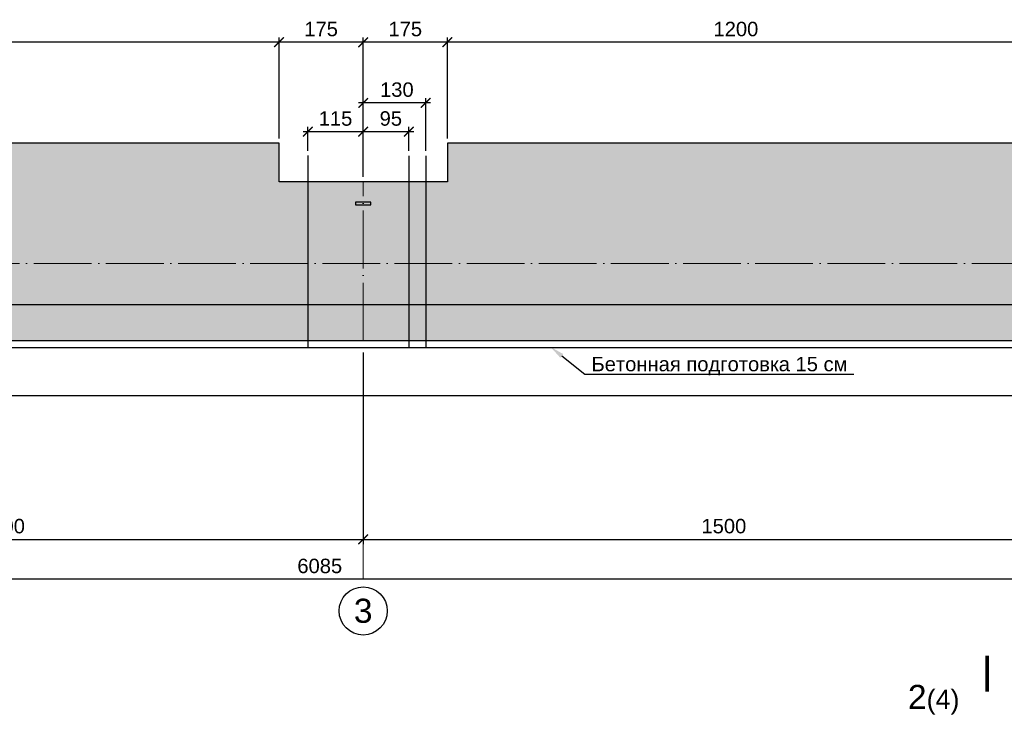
# Model space of a CAD drawing. Header units: millimetres. Extents: x 455957 to 840819, y 462720 to 618741.
# Tile 13 of 17: x 558718 to 579191, y 497501 to 511826. Entities that reach past the tile are written whole.
import ezdxf
from ezdxf import colors
from ezdxf.entities.mleader import LeaderData, LeaderLine
from ezdxf.math import Vec2, Vec3

# ---------------------------------------------------------------- set-up
doc = ezdxf.new("R2010")
doc.units = ezdxf.units.MM
doc.linetypes.add('ACAD_ISO04W100', pattern=[30, 24, -3, 0, -3])
doc.linetypes.add('осевая', pattern=[50.8, 31.75, -6.35, 6.35, -6.35])
for name, color, linetype, lineweight in [('Бетон', 7, 'Continuous', 50), ('ГТО-2_Размеры', 7, 'Continuous', 15), ('Отдел_Выноски(стрелка)', 7, 'Continuous', 15), ('Отдел_Заглавные надписи', 7, 'Continuous', 30), ('Отдел_Разрезы. Сечения. Узлы', 7, 'Continuous', 15)]:
    doc.layers.add(name, color=color, linetype=linetype, lineweight=lineweight)
doc.layers.add('Оси', color=1, linetype='осевая')
doc.layers.add('Штриховка', color=7, linetype='Continuous')
doc.styles.add('arial', font='arial.ttf')
doc.styles.add('аrial', font='arial.ttf')
doc.styles.add('Рогун1', font='arial.ttf')
doc.dimstyles.new('100 мм', dxfattribs={"dimscale": 100, "dimtxt": 3.5, "dimasz": 2, "dimexe": 1, "dimexo": 1, "dimgap": 1.2, "dimtad": 1, "dimdec": 0, "dimlfac": 0.1, "dimrnd": 0.0001, "dimtxsty": 'Рогун1', "dimblk": 'ARCHTICK', "dimcen": 2.5, "dimdle": 1, "dimaunit": 1, "dimadec": 1, "dimazin": 0, "dimtfac": 1, "dimtdec": 0, "dimtmove": 1, "dimatfit": 3, "dimldrblk": 'ARCHTICK', "dimfxl": 1, "dimtfill": 1, "dimarcsym": 0})

# ---------------------------------------------------------------- blocks, each defined once
blk = doc.blocks.new('_ArchTick')
at = {"color": 0, "linetype": 'ByBlock', "const_width": 0.15}
blk.add_lwpolyline([(-0.5, -0.5), (0.5, 0.5)], dxfattribs=at)
blk = doc.blocks.new('*D78')
at = {"layer": 'Defpoints', "color": 0, "transparency": 16777216}
for p in [(550860, 505010), (565860, 502204), (565860, 501031)]:
    blk.add_point(p, dxfattribs=at)
at = {"layer": 'ГТО-2_Размеры', "color": 0, "lineweight": -2, "transparency": 16777216}
for p, q in [((550860, 504910), (550860, 500931)), ((565860, 502104), (565860, 500931)), ((550760, 501031), (565960, 501031))]:
    blk.add_line(p, q, dxfattribs=at)
at = {"layer": 'ГТО-2_Размеры', "color": 0, "lineweight": -2, "transparency": 16777216, "xscale": 200, "yscale": 200, "zscale": 200, "rotation": 180}
blk.add_blockref('_ArchTick', (550860, 501031), dxfattribs=at)
at = {"layer": 'ГТО-2_Размеры', "color": 0, "lineweight": -2, "transparency": 16777216, "xscale": 200, "yscale": 200, "zscale": 200}
blk.add_blockref('_ArchTick', (565860, 501031), dxfattribs=at)
at = {"layer": 'ГТО-2_Размеры', "color": 0, "transparency": 16777216, "insert": (558360, 501304), "char_height": 300, "attachment_point": 5, "style": 'Рогун1'}
blk.add_mtext('1500', dxfattribs=at)
blk = doc.blocks.new('*D72')
at = {"layer": 'Defpoints', "color": 0, "transparency": 16777216}
for p in [(565860, 505010), (580860, 505010), (580860, 501031)]:
    blk.add_point(p, dxfattribs=at)
at = {"layer": 'ГТО-2_Размеры', "color": 0, "lineweight": -2, "transparency": 16777216}
for p, q in [((565860, 504910), (565860, 500931)), ((580860, 504910), (580860, 500931)), ((565760, 501031), (580960, 501031))]:
    blk.add_line(p, q, dxfattribs=at)
at = {"layer": 'ГТО-2_Размеры', "color": 0, "lineweight": -2, "transparency": 16777216, "xscale": 200, "yscale": 200, "zscale": 200, "rotation": 180}
blk.add_blockref('_ArchTick', (565860, 501031), dxfattribs=at)
at = {"layer": 'ГТО-2_Размеры', "color": 0, "lineweight": -2, "transparency": 16777216, "xscale": 200, "yscale": 200, "zscale": 200}
blk.add_blockref('_ArchTick', (580860, 501031), dxfattribs=at)
at = {"layer": 'ГТО-2_Размеры', "color": 0, "transparency": 16777216, "insert": (573360, 501304), "char_height": 300, "attachment_point": 5, "style": 'Рогун1'}
blk.add_mtext('1500', dxfattribs=at)
blk = doc.blocks.new('*D74')
at = {"layer": 'Defpoints', "color": 0, "transparency": 16777216}
for p in [(535010, 505004), (595860, 503910), (535010, 500204)]:
    blk.add_point(p, dxfattribs=at)
at = {"layer": 'ГТО-2_Размеры', "color": 0, "lineweight": -2, "transparency": 16777216}
for p, q in [((535010, 504904), (535010, 500104)), ((595860, 503810), (595860, 500104)), ((595960, 500204), (534910, 500204))]:
    blk.add_line(p, q, dxfattribs=at)
at = {"layer": 'ГТО-2_Размеры', "color": 0, "lineweight": -2, "transparency": 16777216, "xscale": 200, "yscale": 200, "zscale": 200, "rotation": 180}
blk.add_blockref('_ArchTick', (535010, 500204), dxfattribs=at)
at = {"layer": 'ГТО-2_Размеры', "color": 0, "lineweight": -2, "transparency": 16777216, "xscale": 200, "yscale": 200, "zscale": 200}
blk.add_blockref('_ArchTick', (595860, 500204), dxfattribs=at)
at = {"layer": 'ГТО-2_Размеры', "color": 0, "transparency": 16777216, "insert": (564957, 500477), "char_height": 300, "attachment_point": 5, "style": 'Рогун1'}
blk.add_mtext('6085', dxfattribs=at)
blk = doc.blocks.new('*D81')
at = {"layer": 'Defpoints', "color": 0, "transparency": 16777216}
for p in [(567610, 511358), (567610, 509260), (579610, 509260)]:
    blk.add_point(p, dxfattribs=at)
at = {"layer": 'ГТО-2_Размеры', "color": 0, "lineweight": -2, "transparency": 16777216}
for p, q in [((567610, 509360), (567610, 511458)), ((579610, 509360), (579610, 511458)), ((579710, 511358), (567510, 511358))]:
    blk.add_line(p, q, dxfattribs=at)
at = {"layer": 'ГТО-2_Размеры', "color": 0, "lineweight": -2, "transparency": 16777216, "xscale": 200, "yscale": 200, "zscale": 200, "rotation": 180}
blk.add_blockref('_ArchTick', (567610, 511358), dxfattribs=at)
at = {"layer": 'ГТО-2_Размеры', "color": 0, "lineweight": -2, "transparency": 16777216, "xscale": 200, "yscale": 200, "zscale": 200}
blk.add_blockref('_ArchTick', (579610, 511358), dxfattribs=at)
at = {"layer": 'ГТО-2_Размеры', "color": 0, "transparency": 16777216, "insert": (573610, 511631), "char_height": 300, "attachment_point": 5, "style": 'Рогун1'}
blk.add_mtext('1200', dxfattribs=at)
blk = doc.blocks.new('*D82')
at = {"layer": 'Defpoints', "color": 0, "transparency": 16777216}
for p in [(564110, 511358), (564110, 509260), (565860, 508460)]:
    blk.add_point(p, dxfattribs=at)
at = {"layer": 'ГТО-2_Размеры', "color": 0, "lineweight": -2, "transparency": 16777216}
for p, q in [((564110, 509360), (564110, 511458)), ((565860, 508560), (565860, 511458)), ((565960, 511358), (564010, 511358))]:
    blk.add_line(p, q, dxfattribs=at)
at = {"layer": 'ГТО-2_Размеры', "color": 0, "lineweight": -2, "transparency": 16777216, "xscale": 200, "yscale": 200, "zscale": 200, "rotation": 180}
blk.add_blockref('_ArchTick', (564110, 511358), dxfattribs=at)
at = {"layer": 'ГТО-2_Размеры', "color": 0, "lineweight": -2, "transparency": 16777216, "xscale": 200, "yscale": 200, "zscale": 200}
blk.add_blockref('_ArchTick', (565860, 511358), dxfattribs=at)
at = {"layer": 'ГТО-2_Размеры', "color": 0, "transparency": 16777216, "insert": (564985, 511631), "char_height": 300, "attachment_point": 5, "style": 'Рогун1'}
blk.add_mtext('175', dxfattribs=at)
blk = doc.blocks.new('*D83')
at = {"layer": 'Defpoints', "color": 0, "transparency": 16777216}
for p in [(552110, 511359), (552110, 509260), (564110, 509260)]:
    blk.add_point(p, dxfattribs=at)
at = {"layer": 'ГТО-2_Размеры', "color": 0, "lineweight": -2, "transparency": 16777216}
for p, q in [((552110, 509360), (552110, 511459)), ((564110, 509360), (564110, 511459)), ((564210, 511359), (552010, 511359))]:
    blk.add_line(p, q, dxfattribs=at)
at = {"layer": 'ГТО-2_Размеры', "color": 0, "lineweight": -2, "transparency": 16777216, "xscale": 200, "yscale": 200, "zscale": 200, "rotation": 180}
blk.add_blockref('_ArchTick', (552110, 511359), dxfattribs=at)
at = {"layer": 'ГТО-2_Размеры', "color": 0, "lineweight": -2, "transparency": 16777216, "xscale": 200, "yscale": 200, "zscale": 200}
blk.add_blockref('_ArchTick', (564110, 511359), dxfattribs=at)
at = {"layer": 'ГТО-2_Размеры', "color": 0, "transparency": 16777216, "insert": (558110, 511632), "char_height": 300, "attachment_point": 5, "style": 'Рогун1'}
blk.add_mtext('1200', dxfattribs=at)
blk = doc.blocks.new('*D89')
at = {"layer": 'Defpoints', "color": 0, "transparency": 16777216}
for p in [(565860, 511358), (565860, 509260), (567610, 509260)]:
    blk.add_point(p, dxfattribs=at)
at = {"layer": 'ГТО-2_Размеры', "color": 0, "lineweight": -2, "transparency": 16777216}
for p, q in [((565860, 509360), (565860, 511458)), ((567610, 509360), (567610, 511458)), ((567710, 511358), (565760, 511358))]:
    blk.add_line(p, q, dxfattribs=at)
at = {"layer": 'ГТО-2_Размеры', "color": 0, "lineweight": -2, "transparency": 16777216, "xscale": 200, "yscale": 200, "zscale": 200, "rotation": 180}
blk.add_blockref('_ArchTick', (565860, 511358), dxfattribs=at)
at = {"layer": 'ГТО-2_Размеры', "color": 0, "lineweight": -2, "transparency": 16777216, "xscale": 200, "yscale": 200, "zscale": 200}
blk.add_blockref('_ArchTick', (567610, 511358), dxfattribs=at)
at = {"layer": 'ГТО-2_Размеры', "color": 0, "transparency": 16777216, "insert": (566735, 511631), "char_height": 300, "attachment_point": 5, "style": 'Рогун1'}
blk.add_mtext('175', dxfattribs=at)
blk = doc.blocks.new('*D76')
at = {"layer": 'Defpoints', "color": 0, "transparency": 16777216}
for p in [(564710, 509499), (564710, 508999), (565860, 508999)]:
    blk.add_point(p, dxfattribs=at)
at = {"layer": 'ГТО-2_Размеры', "color": 0, "lineweight": -2, "transparency": 16777216}
for p, q in [((564710, 509099), (564710, 509599)), ((565860, 509099), (565860, 509599)), ((565960, 509499), (564610, 509499))]:
    blk.add_line(p, q, dxfattribs=at)
at = {"layer": 'ГТО-2_Размеры', "color": 0, "lineweight": -2, "transparency": 16777216, "xscale": 200, "yscale": 200, "zscale": 200, "rotation": 180}
blk.add_blockref('_ArchTick', (564710, 509499), dxfattribs=at)
at = {"layer": 'ГТО-2_Размеры', "color": 0, "lineweight": -2, "transparency": 16777216, "xscale": 200, "yscale": 200, "zscale": 200}
blk.add_blockref('_ArchTick', (565860, 509499), dxfattribs=at)
at = {"layer": 'ГТО-2_Размеры', "color": 0, "transparency": 16777216, "insert": (565285, 509772), "char_height": 300, "attachment_point": 5, "style": 'Рогун1'}
blk.add_mtext('115', dxfattribs=at)
blk = doc.blocks.new('*D98')
at = {"layer": 'Defpoints', "color": 0, "transparency": 16777216}
for p in [(565860, 509499), (565860, 508999), (566810, 508999)]:
    blk.add_point(p, dxfattribs=at)
at = {"layer": 'ГТО-2_Размеры', "color": 0, "lineweight": -2, "transparency": 16777216}
for p, q in [((565860, 509099), (565860, 509599)), ((566810, 509099), (566810, 509599)), ((566910, 509499), (565760, 509499))]:
    blk.add_line(p, q, dxfattribs=at)
at = {"layer": 'ГТО-2_Размеры', "color": 0, "lineweight": -2, "transparency": 16777216, "xscale": 200, "yscale": 200, "zscale": 200, "rotation": 180}
blk.add_blockref('_ArchTick', (565860, 509499), dxfattribs=at)
at = {"layer": 'ГТО-2_Размеры', "color": 0, "lineweight": -2, "transparency": 16777216, "xscale": 200, "yscale": 200, "zscale": 200}
blk.add_blockref('_ArchTick', (566810, 509499), dxfattribs=at)
at = {"layer": 'ГТО-2_Размеры', "color": 0, "transparency": 16777216, "insert": (566435, 509772), "char_height": 300, "attachment_point": 5, "style": 'Рогун1'}
blk.add_mtext('95', dxfattribs=at)
blk = doc.blocks.new('*D99')
at = {"layer": 'Defpoints', "color": 0, "transparency": 16777216}
for p in [(565860, 510099), (565860, 509499), (567160, 508999)]:
    blk.add_point(p, dxfattribs=at)
at = {"layer": 'ГТО-2_Размеры', "color": 0, "lineweight": -2, "transparency": 16777216}
for p, q in [((567260, 510099), (565760, 510099)), ((565860, 509599), (565860, 510199)), ((567160, 509099), (567160, 510199))]:
    blk.add_line(p, q, dxfattribs=at)
at = {"layer": 'ГТО-2_Размеры', "color": 0, "lineweight": -2, "transparency": 16777216, "xscale": 200, "yscale": 200, "zscale": 200, "rotation": 180}
blk.add_blockref('_ArchTick', (565860, 510099), dxfattribs=at)
at = {"layer": 'ГТО-2_Размеры', "color": 0, "lineweight": -2, "transparency": 16777216, "xscale": 200, "yscale": 200, "zscale": 200}
blk.add_blockref('_ArchTick', (567160, 510099), dxfattribs=at)
at = {"layer": 'ГТО-2_Размеры', "color": 0, "transparency": 16777216, "insert": (566560, 510372), "char_height": 300, "attachment_point": 5, "style": 'Рогун1'}
blk.add_mtext('130', dxfattribs=at)

msp = doc.modelspace()

# ---------------------------------------------------------------- hatches: boundary and pattern name
at = {"layer": 'Штриховка', "lineweight": 13}
h = msp.add_hatch(dxfattribs=at)
h.set_pattern_fill('AR-CONC', color=256, scale=10)
h.set_pattern_definition([(50, (188136, -8668.5), (1821.8467, -159.391), [190.5, -2095.5]), (355, (188136, -8668.5), (-352.434, 1910.5685), [152.4, -1676.406]), (100.45144, (188287.8, -8681.7), (1469.4125, 1751.1775), [161.9, -1780.9024]), (46.1842, (188136, -8160.5), (2710.7904, -420.423), [285.75, -3143.25]), (96.63556, (188362, -8195.5), (2374.041, 2474.261), [242.85, -2671.356]), (351.18415, (188136, -8160.5), (2374.041, 2474.261), [228.6, -2514.597]), (21, (188390, -8287.5), (1516.144, -1022.652), [190.5, -2095.5]), (326, (188390, -8287.5), (618.0203, 1841.8797), [152.4, -1676.4]), (71.45144, (188516.3, -8372.7), (2134.164, 819.2277), [161.9, -1780.8994]), (37.5, (188136, -8668.46), (30.88603, 845.5504), [0, -1656.08, 0, -1701.8, 0, -1682.75]), (7.5, (188136, -8668.5), (668.1966, 1001.8057), [0, -970.28, 0, -1617.98, 0, -641.35]), (327.5, (187569.6, -8668.46), (1355.90595, -57.28744), [0, -635, 0, -1981.2, 0, -2628.9]), (317.5, (187315.6, -8668.5), (1481.2918, 254.265), [0, -825.5, 0, -1315.72, 0, -1866.9])])
h.paths.add_polyline_path([(537610.0904318, 508459.6469776), (535010.0904318, 508459.6469776), (535010.0904318, 505159.6469776), (594860.0904318, 505159.6469776), (595560.0904318, 505159.6478327), (595560.0904318, 508459.6478327), (594110.090432, 508459.6469776), (594110.090432, 509259.6469776), (582110.0904319, 509259.6469776), (582110.0904319, 508459.6469776), (579610.0904319, 508459.6469776), (579610.0904319, 509259.6469776), (567610.0904315, 509259.6469776), (567610.0904315, 508459.6469776), (564110.090432, 508459.6469776), (564110.090432, 509259.6469776), (552110.0904319, 509259.6469776), (552110.0904319, 508459.6469776), (549610.0904319, 508459.6469776), (549610.0904319, 509259.6469776), (537610.0904318, 509259.6469776)])

# ---------------------------------------------------------------- linework, layer by layer
at = {"lineweight": 30}
for points in [[(564710.0904318, 509007.5895788), (564710.0904318, 505021.4190032)], [(566810.0904318, 508999.4233596), (566810.0904318, 505013.252784)], [(567160.0904318, 508999.4233596), (567160.0904318, 505013.252784)]]:
    msp.add_lwpolyline(points, dxfattribs=at)
at = {"color": 4, "linetype": 'ACAD_ISO04W100', "lineweight": 15, "ltscale": 50}
for points in [[(565860.0904318, 505159.6474249), (565860.0904319, 508459.6469776)], [(535010.0904318, 506759.6469776), (595610.0904318, 506759.6469776)]]:
    msp.add_lwpolyline(points, dxfattribs=at)
at = {"color": 6, "lineweight": 25}
msp.add_lwpolyline([(566020.0905366, 508035.7595107), (565700.0905366, 508035.7595107), (565700.0905366, 507983.5212569), (566020.0905366, 507983.5212569)], close=True, dxfattribs=at)
at = {"color": 3, "lineweight": 25}
msp.add_lwpolyline([(596301.0556285, 505161.0022886), (597610.0904315, 505161.0022886), (597645.3253341, 505009.5609704), (597145.5006282, 504759.6486174), (594574.6802354, 504759.6486174), (594074.8555294, 505009.5609704), (534910.0904318, 505009.5609704), (534910.0904318, 505159.6469776), (535010.0904318, 505159.6469776)], dxfattribs=at)
msp.add_circle((565860.0904318, 499543.8676067), 500)
at = {"layer": 'Бетон', "color": 1, "lineweight": 25, "ltscale": 10}
msp.add_lwpolyline([(596110.0904318, 505909.6469776), (597861.3918984, 505909.6469776), (597861.3918984, 504009.6469776), (534910.0904318, 504009.6469776), (534910.0904318, 510009.6469776), (535310.0904318, 510009.6469776), (535310.0904318, 505909.6469776), (595610.0904318, 505909.6469776)], dxfattribs=at)
at = {"layer": 'Бетон', "color": 2, "lineweight": 25, "ltscale": 10}
msp.add_lwpolyline([(595610.0904318, 505159.6486879), (595610.0904318, 508459.6469776), (594110.090432, 508459.6469776), (594110.090432, 509259.6469776), (582110.0904319, 509259.6469776), (582110.0904319, 508459.6469776), (579610.0904319, 508459.6469776), (579610.0904319, 509259.6469776), (567610.0904315, 509259.6469776), (567610.0904315, 508459.6469776), (564110.090432, 508459.6469776), (564110.090432, 509259.6469776), (552110.0904319, 509259.6469776), (552110.0904319, 508459.6469776), (549610.0904319, 508459.6469776), (549610.0904319, 509259.6469776), (537610.0904318, 509259.6469776), (537610.0904318, 508459.6469776), (535010.0904318, 508459.6469776), (535010.0904318, 505159.6469776)], close=True, dxfattribs=at)
at = {"layer": 'Оси', "linetype": 'осевая', "lineweight": 15, "ltscale": 45}
msp.add_lwpolyline([(565860.0904318, 503909.6469776), (565860.0904318, 500043.8676067)], dxfattribs=at)
at = {"layer": 'Отдел_Разрезы. Сечения. Узлы'}
msp.add_lwpolyline([(578832.7365816, 498613.5990797, 75, 75, 0), (578832.1914139, 497863.5992779, 75, 75, 0), (578832.3731365, 498113.5992119, 0, 100, 0), (578332.3732685, 498113.962657, 0, 0, 0), (577582.3734666, 498114.5078246, 0, 0, 0)], format="xyseb", dxfattribs=at)

# ---------------------------------------------------------------- texts
at = {"insert": (577187.1451663, 498007.5945182), "char_height": 2.5, "attachment_point": 1, "style": 'аrial'}
msp.add_mtext_dynamic_manual_height_columns('{\\H200x;2\\H0.8x;(4)}', width=3148.469281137, gutter_width=12.5, heights=[0], dxfattribs=at)
at = {"layer": 'Отдел_Заглавные надписи', "insert": (565860.0904318, 499543.8676067), "char_height": 500, "width": 487.007697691, "attachment_point": 5, "style": 'arial'}
msp.add_mtext('3', dxfattribs=at)

# ---------------------------------------------------------------- dimensions: what is measured, and where the dimension line sits
at = {"layer": 'ГТО-2_Размеры'}
for base, p1, p2, picture, middle in [((552110.0904318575, 511358.9578943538), (564110.0904319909, 509259.6469775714), (552110.0904318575, 509259.6469775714), '*D83', (558110.0904319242, 511632.1297906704)), ((564110.090432, 511357.7078944), (565860.0904318, 508459.6469776), (564110.090432, 509259.6469776), '*D82', (564985.0904319, 511630.8797907)), ((565860.0904318, 511357.7078944), (567610.0904315, 509259.6469776), (565860.0904318, 509259.6469776), '*D89', (566735.0904316, 511630.8797907)), ((567610.0904315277, 511357.7078943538), (579610.0904318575, 509259.6469775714), (567610.0904315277, 509259.6469775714), '*D81', (573610.0904316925, 511630.8797906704)), ((565860.0904317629, 501031.1834882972), (550860.0904317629, 505009.56097037), (565860.0904317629, 502203.7131101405), '*D78', (558360.0904317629, 501304.3553846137)), ((580860.0904317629, 501031.1834882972), (565860.0904317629, 505009.56097037), (580860.0904317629, 505009.56097037), '*D72', (573360.0904317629, 501304.3553846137))]:
    dim = msp.add_linear_dim(base=base, p1=p1, p2=p2, dimstyle='100 мм', override={"dimtxt": 3, "dimdec": 6, "dimtfill": 0}, dxfattribs=at)
    dim.commit()
    dim.dimension.update_dxf_attribs({"geometry": picture, "text_midpoint": middle})
for base, p1, p2, picture, middle in [((565860.0904318, 510098.511011), (567160.0904318, 508999.4233596), (565860.0904318, 509498.9671853), '*D99', (566560.0904318, 510098.511011)), ((564710.0904318, 509498.9671853), (565860.0904318, 508999.4233596), (564710.0904318, 508999.4233596), '*D76', (565285.0904318, 509498.9671853)), ((565860.0904318, 509498.9671853), (566810.0904318, 508999.4233596), (565860.0904318, 508999.4233596), '*D98', (566435.0904318, 509498.9671853)), ((535010.090431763, 500204.0476998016), (595860.0904317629, 503909.6469775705), (535010.090431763, 505004.2595301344), '*D74', (564956.6048659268, 500204.0476998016))]:
    dim = msp.add_linear_dim(base=base, p1=p1, p2=p2, dimstyle='100 мм', override={"dimtxt": 3, "dimdec": 6, "dimtfill": 0}, dxfattribs=at)
    dim.commit()
    dim.dimension.update_dxf_attribs({"geometry": picture, "text_midpoint": middle, "dimtype": 160})

# ---------------------------------------------------------------- leaders
at = {"layer": 'Отдел_Выноски(стрелка)'}
ml = msp.add_multileader_mtext('Standard', dxfattribs=at)
ml.set_content('Бетонная подготовка 15 см', color=256, style='arial')
ml.set_leader_properties()
ml.build(insert=Vec2(0, 0))
ml.multileader.update_dxf_attribs({"text_left_attachment_type": 6, "text_right_attachment_type": 6, "dogleg_length": 136.6171409, "arrow_head_size": 300})
ctx = ml.context
ctx.base_point, ctx.char_height, ctx.arrow_head_size, ctx.plane_origin = Vec3(570605.2184223, 504461.0261043), 300, 300, Vec3(567154.0603346, 513150.1696606)
ctx.left_attachment, ctx.right_attachment = 6, 6
notes = []
notes.append((ctx, [(0, (1, 1, 0), (570468.6012813, 504461.0261043), (1, 0), 136.6171409, [(0, [(569754.5676965, 505028.8176817)], 0, [])])]))
ctx.mtext.insert, ctx.mtext.width, ctx.mtext.defined_height, ctx.mtext.flow_direction = Vec3(570607.2184223, 504822.6222844), 5404.37654058, 383.2878581, 5
for ctx, leaders in notes:
    for number, flags, end, landing, length, lines in leaders:
        leader = LeaderData()
        leader.index, (leader.has_last_leader_line, leader.has_dogleg_vector, leader.attachment_direction) = number, flags
        leader.last_leader_point, leader.dogleg_vector, leader.dogleg_length = Vec3(end), Vec3(landing), length
        for number, points, colour, breaks in lines:
            line = LeaderLine()
            line.index, line.vertices, line.color, line.breaks = number, Vec3.list(points), colors.encode_raw_color(colour), breaks
            leader.lines.append(line)
        ctx.leaders.append(leader)

doc.saveas('drawing.dxf')
